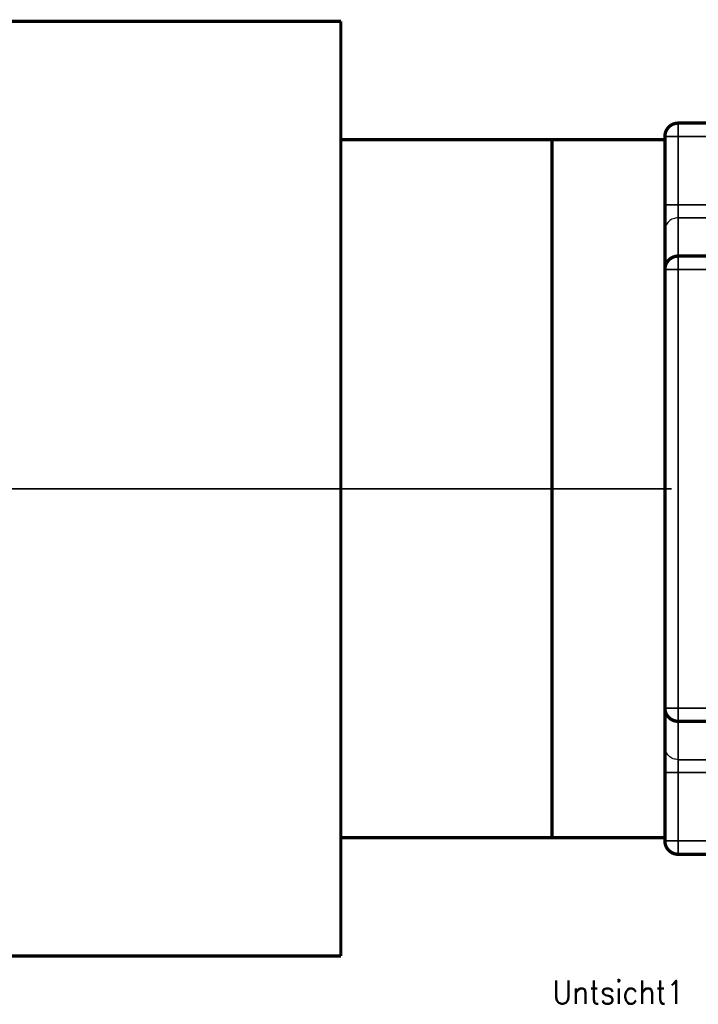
# Model space of a CAD drawing. Header units: inches. Extents: x -736 to 556, y -284 to 278.
# Tile 16 of 28: x -418 to -315, y 110 to 258. Entities that reach past the tile are written whole.
import ezdxf

# ---------------------------------------------------------------- set-up
doc = ezdxf.new("R2010")
doc.units = ezdxf.units.IN
doc.linetypes.add('DOT_CENTER', pattern=[14, 12, -1, 0, -1])
doc.layers.add('1', color=7, linetype='Continuous')
doc.styles.add('CONVERTER_11', font='txt.shx', dxfattribs={"width": 0.9})

# ---------------------------------------------------------------- blocks, each defined once
blk = doc.blocks.new('Motor_71_0_37_4_b14__66', base_point=(-554.75, 116.24))
at = {"color": 7, "linetype": 'Continuous', "const_width": 0.5}
for points in [[(-492.75, 257.78), (-369.25, 257.78)], [(-369.25, 257.78), (-369.25, 239.99)], [(-369.25, 239.99), (-369.25, 187.49)], [(-369.25, 239.99), (-337.5, 239.99)], [(-337.5, 239.99), (-337.5, 222.49)], [(-337.5, 222.49), (-337.5, 196.59)], [(-337.5, 196.59), (-337.5, 194.49)], [(-337.5, 194.49), (-337.5, 187.49)], [(-369.25, 187.49), (-369.25, 134.99)], [(-337.5, 187.49), (-337.5, 180.49)], [(-337.5, 180.49), (-337.5, 178.39)], [(-337.5, 178.39), (-337.5, 152.49)], [(-337.5, 152.49), (-337.5, 134.99)], [(-369.25, 134.99), (-369.25, 117.2)], [(-369.25, 134.99), (-337.5, 134.99)], [(-492.75, 117.2), (-369.25, 117.2)]]:
    blk.add_lwpolyline(points, dxfattribs=at)
at = {"layer": '1', "color": 30, "linetype": 'DOT_CENTER', "const_width": 0.25}
blk.add_lwpolyline([(-555.5, 187.49), (-319.5, 187.49)], dxfattribs=at)
blk = doc.blocks.new('Motor_71_0_37_4_b14_kpl__67', base_point=(-554.75, 116.24))
blk.add_blockref('Motor_71_0_37_4_b14__66', (-554.75, 116.24))
blk = doc.blocks.new('1400005010_05_Zwischenflansch_Bgr71_B14_klein__68', base_point=(-337.75, 132.25))
at = {"color": 7, "linetype": 'Continuous', "const_width": 0.5}
for points in [[(-318.5, 242.47, 0.414214), (-320.5, 240.47, 0.414214)], [(-318.5, 222.47, 0.414214), (-320.5, 220.47, 0.414214)], [(-320.5, 154.5, 0.414214), (-318.5, 152.5, 0.414214)], [(-320.5, 134.5, 0.414214), (-318.5, 132.5, 0.414214)]]:
    blk.add_lwpolyline(points, format="xyb", dxfattribs=at)
for points in [[(-305, 242.47), (-318.5, 242.47)], [(-305, 242.47), (-305, 240.49)], [(-320.5, 239.99), (-337.5, 239.99)], [(-337.5, 239.99), (-337.5, 222.49)], [(-320.5, 239.99), (-320.5, 240.47)], [(-320.5, 230.17), (-320.5, 239.99)], [(-305, 240.49), (-305, 240.47)], [(-305, 230.17), (-305, 240.47)], [(-320.5, 230.17), (-320.5, 226.31)], [(-305, 229.49), (-305, 230.17)], [(-305, 228.24), (-305, 229.49)], [(-305, 227.49), (-305, 228.24)], [(-305, 227.42), (-305, 227.49)], [(-305, 222.55), (-305, 227.42)], [(-320.5, 220.61), (-320.5, 226.31)], [(-337.5, 222.49), (-337.5, 196.59)], [(-305, 222.47), (-318.5, 222.47)], [(-305, 222.54), (-305, 222.55)], [(-305, 222.49), (-305, 222.54)], [(-305, 222.47), (-305, 222.49)], [(-305, 222.47), (-305, 220.47)], [(-320.5, 220.61), (-320.5, 220.47)], [(-320.5, 220.47), (-320.5, 216.78)], [(-305, 201.49), (-305, 220.47)], [(-320.5, 216.78), (-320.5, 212.19)], [(-320.5, 212.19), (-320.5, 162.78)], [(-312, 201.49), (-305, 201.49)], [(-312, 173.49), (-312, 201.49)], [(-305, 187.49), (-305, 201.49)], [(-337.5, 196.59), (-337.5, 194.49)], [(-337.5, 194.49), (-337.5, 187.49)], [(-337.5, 187.49), (-337.5, 180.49)], [(-305, 173.49), (-305, 187.49)], [(-337.5, 180.49), (-337.5, 178.39)], [(-337.5, 178.39), (-337.5, 152.49)], [(-312, 173.49), (-305, 173.49)], [(-305, 173.49), (-305, 154.5)], [(-320.5, 162.78), (-320.5, 158.19)], [(-320.5, 158.19), (-320.5, 154.5)], [(-320.5, 154.36), (-320.5, 154.5)], [(-320.5, 154.36), (-320.5, 148.66)], [(-305, 152.5), (-305, 154.5)], [(-337.5, 152.49), (-337.5, 134.99)], [(-305, 152.5), (-318.5, 152.5)], [(-305, 152.5), (-305, 152.43)], [(-305, 152.43), (-305, 147.57)], [(-320.5, 144.8), (-320.5, 148.66)], [(-305, 147.57), (-305, 147.5)], [(-305, 147.5), (-305, 146.73)], [(-305, 146.73), (-305, 145.5)], [(-305, 145.5), (-305, 144.8)], [(-320.5, 144.8), (-320.5, 134.99)], [(-305, 144.8), (-305, 134.5)], [(-320.5, 134.99), (-337.5, 134.99)], [(-320.5, 134.99), (-320.5, 134.5)], [(-305, 132.5), (-305, 134.5)], [(-305, 132.5), (-318.5, 132.5)]]:
    blk.add_lwpolyline(points, dxfattribs=at)
at = {"color": 124, "linetype": 'Continuous', "const_width": 0.25}
for points in [[(-318.5, 242.47), (-318.5, 240.47)], [(-318.5, 240.47), (-320.5, 240.47)], [(-318.5, 230.17), (-318.5, 240.47)], [(-305, 240.47), (-318.5, 240.47)], [(-318.5, 230.17), (-320.5, 230.17)], [(-318.5, 228.24), (-318.5, 230.17)], [(-305, 230.17), (-318.5, 230.17)], [(-318.5, 222.54), (-318.5, 228.24)], [(-305, 228.24), (-318.5, 228.24)], [(-318.5, 222.47), (-318.5, 222.54)], [(-305, 222.54), (-318.5, 222.54)], [(-318.5, 222.47), (-318.5, 220.47)], [(-318.5, 220.47), (-320.5, 220.47)], [(-318.5, 220.47), (-318.5, 154.5)], [(-305, 220.47), (-318.5, 220.47)], [(-318.5, 154.5), (-320.5, 154.5)], [(-318.5, 152.5), (-318.5, 154.5)], [(-305, 154.5), (-318.5, 154.5)], [(-318.5, 152.5), (-318.5, 152.43)], [(-318.5, 152.43), (-318.5, 146.73)], [(-305, 152.43), (-318.5, 152.43)], [(-318.5, 146.73), (-318.5, 144.8)], [(-305, 146.73), (-318.5, 146.73)], [(-318.5, 144.8), (-320.5, 144.8)], [(-318.5, 144.8), (-318.5, 134.5)], [(-305, 144.8), (-318.5, 144.8)], [(-318.5, 134.5), (-320.5, 134.5)], [(-318.5, 132.5), (-318.5, 134.5)], [(-305, 134.5), (-318.5, 134.5)]]:
    blk.add_lwpolyline(points, dxfattribs=at)
at = {"color": 124, "linetype": 'Continuous'}
for points in [[(-318.5, 228.24), (-318.76, 228.21), (-319.28, 228.15), (-319.94, 227.71), (-320.41, 227.07), (-320.47, 226.56), (-320.5, 226.31)], [(-318.5, 222.54), (-318.76, 222.51), (-319.28, 222.45), (-319.94, 222.01), (-320.41, 221.37), (-320.47, 220.86), (-320.5, 220.61)], [(-318.5, 152.43), (-318.76, 152.46), (-319.28, 152.52), (-319.94, 152.96), (-320.41, 153.6), (-320.47, 154.11), (-320.5, 154.36)], [(-318.5, 146.73), (-318.76, 146.76), (-319.28, 146.82), (-319.94, 147.26), (-320.41, 147.9), (-320.47, 148.41), (-320.5, 148.66)]]:
    blk.add_open_spline(points, degree=3, knots=[0, 0, 0, 0, 0.779365, 1.551615, 2.313691, 3.068491, 3.068491, 3.068491, 3.068491], dxfattribs=at)
at = {"color": 7, "linetype": 'Continuous'}
for points, knots in [([(-320.5, 212.19), (-320.5, 212.37), (-320.49, 212.74), (-320.46, 213.3), (-320.44, 213.89), (-320.43, 214.49), (-320.44, 215.08), (-320.46, 215.67), (-320.49, 216.23), (-320.5, 216.6), (-320.5, 216.78)], [0, 0, 0, 0, 0.534971, 1.117864, 1.680793, 2.292306, 2.903818, 3.466747, 4.049641, 4.584611, 4.584611, 4.584611, 4.584611]), ([(-320.5, 158.19), (-320.49, 158.54), (-320.47, 159.3), (-320.42, 160.49), (-320.47, 161.67), (-320.49, 162.43), (-320.5, 162.78)], [0, 0, 0, 0, 1.037168, 2.292176, 3.547184, 4.584352, 4.584352, 4.584352, 4.584352])]:
    blk.add_open_spline(points, degree=3, knots=knots, dxfattribs=at)
blk = doc.blocks.new('1402005010_R4_Motoranbau_Bgr71_B14_klein_3__69', base_point=(-554.75, 116.24))
for name, p in [('Motor_71_0_37_4_b14_kpl__67', (-554.75, 116.24)), ('1400005010_05_Zwischenflansch_Bgr71_B14_klein__68', (-337.75, 132.25))]:
    blk.add_blockref(name, p)
blk = doc.blocks.new('R41_B5_HV_Motor__89', base_point=(-554.75, 116.24))
blk.add_blockref('1402005010_R4_Motoranbau_Bgr71_B14_klein_3__69', (-554.75, 116.24))
blk = doc.blocks.new('Untsicht1', base_point=(-327.5, 197))
blk.add_blockref('R41_B5_HV_Motor__89', (-554.75, 116.24))
at = {"layer": '1', "color": 4, "insert": (-327.5, 113.5), "char_height": 3.5, "attachment_point": 2, "line_spacing_factor": 1.320528, "style": 'CONVERTER_11'}
blk.add_mtext('Untsicht1', dxfattribs=at)

msp = doc.modelspace()

# ---------------------------------------------------------------- block references
msp.add_blockref('Untsicht1', (-327.5, 197))

doc.saveas('drawing.dxf')
